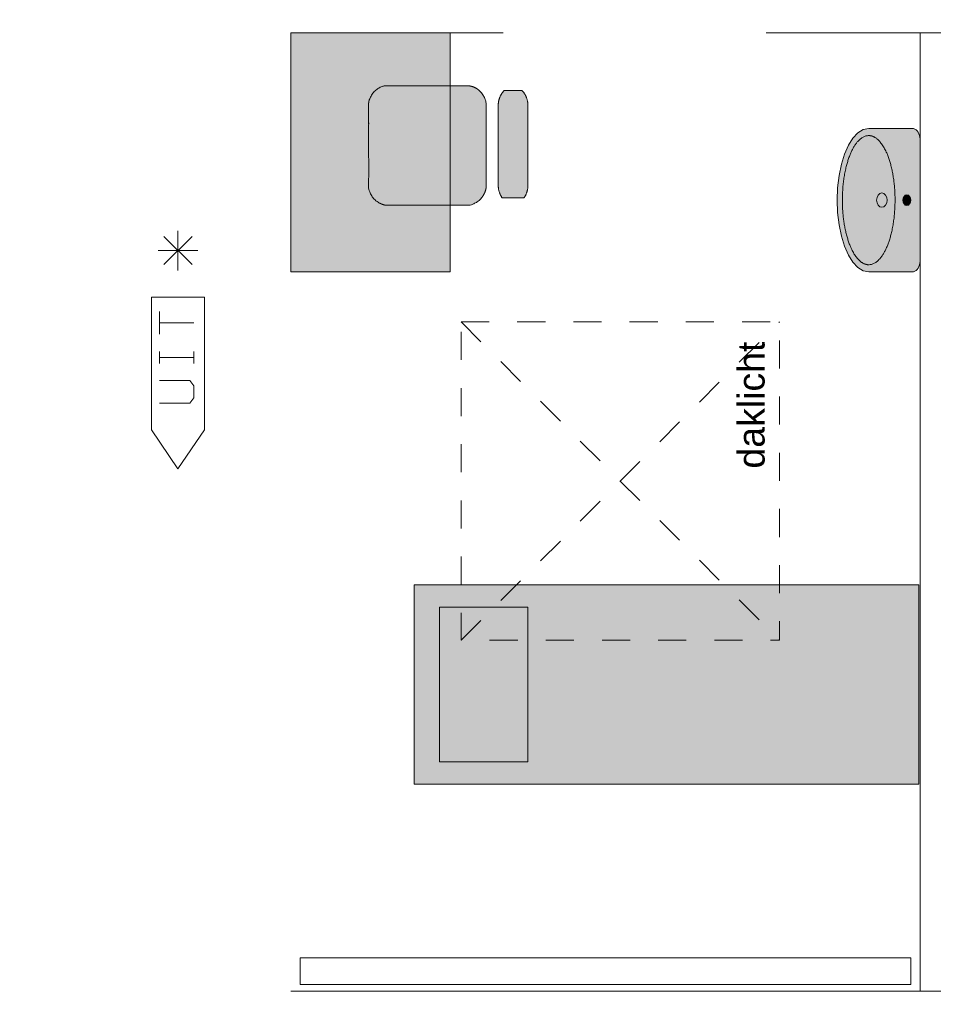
# Model space of a CAD drawing. Header units: millimetres. Extents: x -117530 to 51532, y -61772 to 24900.
# Tile 76 of 175: x -50126 to -46685, y -9905 to -6195. Entities that reach past the tile are written whole.
import ezdxf

# ---------------------------------------------------------------- set-up
doc = ezdxf.new("R2010")
doc.units = ezdxf.units.MM
doc.header["$LTSCALE"] = 254
doc.linetypes.add('Dash Style-6', pattern=[0.833282, 0.416718, -0.416565])
for name, color, linetype, lineweight in [('0.01 None', 7, 'Continuous', 0), ('aanzicht', 7, 'Continuous', 0), ('aanzicht lijn', 7, 'Continuous', 0), ('aanzicht stippel', 7, 'Dash Style-6', 0), ('HATCH_REACTORS', 7, 'Continuous', 0), ('inrichtingen-los', 7, 'Continuous', 0), ('LAYER21', 7, 'Continuous', 0), ('LAYER63', 7, 'Continuous', 0), ('tekst', 7, 'Continuous', 0), ('wanden_vloeren ontwerp nieuw', 7, 'Continuous', 0)]:
    doc.layers.add(name, color=color, linetype=linetype, lineweight=lineweight)
doc.layers.add('inrichtingen-vast', color=7, linetype='Continuous', lineweight=0, true_color=0x000000)
doc.styles.add('Arial', font='Arial')
picture_1 = doc.add_image_def('image2.jpg', size_in_pixel=(298, 450))
picture_2 = doc.add_image_def('image8.jpg', size_in_pixel=(298, 450))

# ---------------------------------------------------------------- blocks, each defined once
blk = doc.blocks.new('Group-29-1')
at = {"layer": '0.01 None', "linetype": 'Continuous', "lineweight": 0, "true_color": 0x99aa33}
for points in [[(-100075.2, 2228.5), (-100073.4, 2228.5), (-100071.6, 2228.4), (-100069.7, 2228.3), (-100067.9, 2228.1), (-100066.1, 2227.9), (-100064.4, 2227.7), (-100062.6, 2227.4), (-100060.8, 2227.1), (-100059, 2226.7), (-100057.3, 2226.2), (-100055.5, 2225.8), (-100053.8, 2225.3), (-100052.1, 2224.7), (-100050.3, 2224.1), (-100048.6, 2223.5), (-100047, 2222.8), (-100045.3, 2222.1), (-100043.7, 2221.3), (-100042, 2220.5), (-100040.4, 2219.6), (-100038.8, 2218.7), (-100037.3, 2217.8), (-100035.7, 2216.9), (-100034.2, 2215.9), (-100032.7, 2214.8), (-100031.3, 2213.7), (-100029.8, 2212.6), (-100028.4, 2211.5), (-100027, 2210.3), (-100025.7, 2209.1), (-100024.4, 2207.8), (-100023.1, 2206.5), (-100021.8, 2205.2), (-100020.6, 2203.9), (-100019.4, 2202.5), (-100018.2, 2201.1), (-100017.1, 2199.6), (-100016, 2198.2), (-100014.9, 2196.7), (-100013.9, 2195.2), (-100012.9, 2193.6), (-100012, 2192), (-100011.1, 2190.5), (-100010.2, 2188.8), (-100009.4, 2187.2), (-100008.6, 2185.6), (-100007.8, 2183.9), (-100007.1, 2182.2), (-100006.4, 2180.5), (-100005.8, 2178.8), (-100005.2, 2177), (-100004.7, 2175.3), (-100004.2, 2173.5), (-100003.7, 2171.7), (-100003.3, 2169.9), (-100002.9, 2168.1), (-100002.6, 2166.3), (-100002.3, 2164.5), (-100002, 2162.7), (-100001.8, 2160.8), (-100001.7, 2159), (-100001.6, 2157.2), (-100001.5, 2155.3), (-100001.5, 2153.5), (-100001.5, 1853.5), (-100001.5, 1851.7), (-100001.6, 1849.8), (-100001.7, 1848), (-100001.8, 1846.1), (-100002, 1844.3), (-100002.3, 1842.5), (-100002.6, 1840.7), (-100002.9, 1838.9), (-100003.3, 1837.1), (-100003.7, 1835.3), (-100004.2, 1833.5), (-100004.7, 1831.7), (-100005.2, 1830), (-100005.8, 1828.2), (-100006.4, 1826.5), (-100007.1, 1824.8), (-100007.8, 1823.1), (-100008.6, 1821.4), (-100009.4, 1819.8), (-100010.2, 1818.1), (-100011.1, 1816.5), (-100012, 1814.9), (-100012.9, 1813.4), (-100013.9, 1811.8), (-100014.9, 1810.3), (-100016, 1808.8), (-100017.1, 1807.3), (-100018.2, 1805.9), (-100019.4, 1804.5), (-100020.6, 1803.1), (-100021.8, 1801.8), (-100023.1, 1800.5), (-100024.4, 1799.2), (-100025.7, 1797.9), (-100027, 1796.7), (-100028.4, 1795.5), (-100029.8, 1794.4), (-100031.3, 1793.3), (-100032.7, 1792.2), (-100034.2, 1791.1), (-100035.7, 1790.1), (-100037.3, 1789.2), (-100038.8, 1788.2), (-100040.4, 1787.3), (-100042, 1786.5), (-100043.7, 1785.7), (-100045.3, 1784.9), (-100047, 1784.2), (-100048.6, 1783.5), (-100050.3, 1782.9), (-100052.1, 1782.3), (-100053.8, 1781.7), (-100055.5, 1781.2), (-100057.3, 1780.7), (-100059, 1780.3), (-100060.8, 1779.9), (-100062.6, 1779.6), (-100064.4, 1779.3), (-100066.1, 1779.1), (-100067.9, 1778.9), (-100069.7, 1778.7), (-100071.6, 1778.6), (-100073.4, 1778.5), (-100075.2, 1778.5), (-100369.9, 1778.5), (-100371.7, 1778.5), (-100373.5, 1778.6), (-100375.3, 1778.7), (-100377.1, 1778.9), (-100378.9, 1779.1), (-100380.7, 1779.3), (-100382.5, 1779.6), (-100384.3, 1779.9), (-100386, 1780.3), (-100387.8, 1780.7), (-100389.6, 1781.2), (-100391.3, 1781.7), (-100393, 1782.3), (-100394.7, 1782.9), (-100396.4, 1783.5), (-100398.1, 1784.2), (-100399.8, 1784.9), (-100401.4, 1785.7), (-100403, 1786.5), (-100404.6, 1787.3), (-100406.2, 1788.2), (-100407.8, 1789.2), (-100409.3, 1790.1), (-100410.8, 1791.1), (-100412.3, 1792.2), (-100413.8, 1793.3), (-100415.2, 1794.4), (-100416.6, 1795.5), (-100418, 1796.7), (-100419.4, 1797.9), (-100420.7, 1799.2), (-100422, 1800.5), (-100423.3, 1801.8), (-100424.5, 1803.1), (-100425.7, 1804.5), (-100426.9, 1805.9), (-100428, 1807.3), (-100429.1, 1808.8), (-100430.1, 1810.3), (-100431.2, 1811.8), (-100432.2, 1813.4), (-100433.1, 1814.9), (-100434, 1816.5), (-100434.9, 1818.1), (-100435.7, 1819.8), (-100436.5, 1821.4), (-100437.3, 1823.1), (-100438, 1824.8), (-100438.7, 1826.5), (-100439.3, 1828.2), (-100439.9, 1830), (-100440.4, 1831.7), (-100440.9, 1833.5), (-100441.4, 1835.3), (-100441.8, 1837.1), (-100442.2, 1838.9), (-100442.5, 1840.7), (-100442.8, 1842.5), (-100443, 1844.3), (-100443.2, 1846.1), (-100443.4, 1848), (-100443.5, 1849.8), (-100443.6, 1851.7), (-100443.6, 1853.5), (-100443.6, 2153.5), (-100443.6, 2155.3), (-100443.5, 2157.2), (-100443.4, 2159), (-100443.2, 2160.8), (-100443, 2162.7), (-100442.8, 2164.5), (-100442.5, 2166.3), (-100442.2, 2168.1), (-100441.8, 2169.9), (-100441.4, 2171.7), (-100440.9, 2173.5), (-100440.4, 2175.3), (-100439.9, 2177), (-100439.3, 2178.8), (-100438.7, 2180.5), (-100438, 2182.2), (-100437.3, 2183.9), (-100436.5, 2185.6), (-100435.7, 2187.2), (-100434.9, 2188.8), (-100434, 2190.5), (-100433.1, 2192), (-100432.2, 2193.6), (-100431.2, 2195.2), (-100430.1, 2196.7), (-100429.1, 2198.2), (-100428, 2199.6), (-100426.9, 2201.1), (-100425.7, 2202.5), (-100424.5, 2203.9), (-100423.3, 2205.2), (-100422, 2206.5), (-100420.7, 2207.8), (-100419.4, 2209.1), (-100418, 2210.3), (-100416.6, 2211.5), (-100415.2, 2212.6), (-100413.8, 2213.7), (-100412.3, 2214.8), (-100410.8, 2215.9), (-100409.3, 2216.9), (-100407.8, 2217.8), (-100406.2, 2218.7), (-100404.6, 2219.6), (-100403, 2220.5), (-100401.4, 2221.3), (-100399.8, 2222.1), (-100398.1, 2222.8), (-100396.4, 2223.5), (-100394.7, 2224.1), (-100393, 2224.7), (-100391.3, 2225.3), (-100389.6, 2225.8), (-100387.8, 2226.2), (-100386, 2226.7), (-100384.3, 2227.1), (-100382.5, 2227.4), (-100380.7, 2227.7), (-100378.9, 2227.9), (-100377.1, 2228.1), (-100375.3, 2228.3), (-100373.5, 2228.4), (-100371.7, 2228.5), (-100369.9, 2228.5)], [(-99865.1, 2209.1), (-99866.1, 2210.1), (-99933.1, 2210.1), (-99934.2, 2209.1), (-99935.3, 2207.8), (-99936.5, 2206.5), (-99937.6, 2205.2), (-99938.7, 2203.9), (-99939.8, 2202.5), (-99940.8, 2201.1), (-99941.8, 2199.6), (-99942.8, 2198.2), (-99943.7, 2196.7), (-99944.6, 2195.2), (-99945.5, 2193.6), (-99946.3, 2192), (-99947.1, 2190.5), (-99947.9, 2188.8), (-99948.6, 2187.2), (-99949.3, 2185.6), (-99950, 2183.9), (-99950.6, 2182.2), (-99951.2, 2180.5), (-99951.8, 2178.8), (-99952.3, 2177), (-99952.8, 2175.3), (-99953.3, 2173.5), (-99953.7, 2171.7), (-99954, 2169.9), (-99954.4, 2168.1), (-99954.7, 2166.3), (-99954.9, 2164.5), (-99955.1, 2162.7), (-99955.3, 2160.8), (-99955.4, 2159), (-99955.5, 2157.2), (-99955.6, 2155.3), (-99955.6, 2153.5), (-99955.6, 1853.5), (-99955.6, 1851.7), (-99955.5, 1849.8), (-99955.4, 1848), (-99955.3, 1846.1), (-99955.1, 1844.3), (-99954.9, 1842.5), (-99954.7, 1840.7), (-99954.4, 1838.9), (-99954, 1837.1), (-99953.7, 1835.3), (-99953.3, 1833.5), (-99952.8, 1831.7), (-99952.3, 1830), (-99951.8, 1828.2), (-99951.2, 1826.5), (-99950.6, 1824.8), (-99950, 1823.1), (-99949.3, 1821.4), (-99948.6, 1819.8), (-99947.9, 1818.1), (-99947.1, 1816.5), (-99946.3, 1814.9), (-99945.5, 1813.4), (-99944.6, 1811.8), (-99943.7, 1810.3), (-99942.8, 1808.8), (-99941.8, 1807.3), (-99940.9, 1806), (-99858.3, 1806), (-99857.4, 1807.3), (-99856.4, 1808.8), (-99855.5, 1810.3), (-99854.6, 1811.8), (-99853.7, 1813.4), (-99852.9, 1814.9), (-99852.1, 1816.5), (-99851.3, 1818.1), (-99850.6, 1819.8), (-99849.9, 1821.4), (-99849.2, 1823.1), (-99848.6, 1824.8), (-99848, 1826.5), (-99847.4, 1828.2), (-99846.9, 1830), (-99846.4, 1831.7), (-99846, 1833.5), (-99845.5, 1835.3), (-99845.2, 1837.1), (-99844.8, 1838.9), (-99844.6, 1840.7), (-99844.3, 1842.5), (-99844.1, 1844.3), (-99843.9, 1846.1), (-99843.8, 1848), (-99843.7, 1849.8), (-99843.6, 1851.7), (-99843.6, 1853.5), (-99843.6, 2153.5), (-99843.6, 2155.3), (-99843.7, 2157.2), (-99843.8, 2159), (-99843.9, 2160.8), (-99844.1, 2162.7), (-99844.3, 2164.5), (-99844.6, 2166.3), (-99844.8, 2168.1), (-99845.2, 2169.9), (-99845.5, 2171.7), (-99846, 2173.5), (-99846.4, 2175.3), (-99846.9, 2177), (-99847.4, 2178.8), (-99848, 2180.5), (-99848.6, 2182.2), (-99849.2, 2183.9), (-99849.9, 2185.6), (-99850.6, 2187.2), (-99851.3, 2188.8), (-99852.1, 2190.5), (-99852.9, 2192), (-99853.7, 2193.6), (-99854.6, 2195.2), (-99855.5, 2196.7), (-99856.4, 2198.2), (-99857.4, 2199.6), (-99858.4, 2201.1), (-99859.5, 2202.5), (-99860.5, 2203.9), (-99861.6, 2205.2), (-99862.7, 2206.5), (-99863.9, 2207.8)]]:
    blk.add_hatch(color=55, dxfattribs=at).paths.add_polyline_path(points)
at = {"layer": '0.01 None', "color": 1, "lineweight": 0, "flags": 128}
blk.add_lwpolyline([(-99865.1, 2209.1), (-99866.1, 2210.1), (-99933.1, 2210.1), (-99934.2, 2209.1), (-99935.3, 2207.8), (-99936.5, 2206.5), (-99937.6, 2205.2), (-99938.7, 2203.9), (-99939.8, 2202.5), (-99940.8, 2201.1), (-99941.8, 2199.6), (-99942.8, 2198.2), (-99943.7, 2196.7), (-99944.6, 2195.2), (-99945.5, 2193.6), (-99946.3, 2192), (-99947.1, 2190.5), (-99947.9, 2188.8), (-99948.6, 2187.2), (-99949.3, 2185.6), (-99950, 2183.9), (-99950.6, 2182.2), (-99951.2, 2180.5), (-99951.8, 2178.8), (-99952.3, 2177), (-99952.8, 2175.3), (-99953.3, 2173.5), (-99953.7, 2171.7), (-99954, 2169.9), (-99954.4, 2168.1), (-99954.7, 2166.3), (-99954.9, 2164.5), (-99955.1, 2162.7), (-99955.3, 2160.8), (-99955.4, 2159), (-99955.5, 2157.2), (-99955.6, 2155.3), (-99955.6, 2153.5), (-99955.6, 1853.5), (-99955.6, 1851.7), (-99955.5, 1849.8), (-99955.4, 1848), (-99955.3, 1846.1), (-99955.1, 1844.3), (-99954.9, 1842.5), (-99954.7, 1840.7), (-99954.4, 1838.9), (-99954, 1837.1), (-99953.7, 1835.3), (-99953.3, 1833.5), (-99952.8, 1831.7), (-99952.3, 1830), (-99951.8, 1828.2), (-99951.2, 1826.5), (-99950.6, 1824.8), (-99950, 1823.1), (-99949.3, 1821.4), (-99948.6, 1819.8), (-99947.9, 1818.1), (-99947.1, 1816.5), (-99946.3, 1814.9), (-99945.5, 1813.4), (-99944.6, 1811.8), (-99943.7, 1810.3), (-99942.8, 1808.8), (-99941.8, 1807.3), (-99940.9, 1806), (-99858.3, 1806), (-99857.4, 1807.3), (-99856.4, 1808.8), (-99855.5, 1810.3), (-99854.6, 1811.8), (-99853.7, 1813.4), (-99852.9, 1814.9), (-99852.1, 1816.5), (-99851.3, 1818.1), (-99850.6, 1819.8), (-99849.9, 1821.4), (-99849.2, 1823.1), (-99848.6, 1824.8), (-99848, 1826.5), (-99847.4, 1828.2), (-99846.9, 1830), (-99846.4, 1831.7), (-99846, 1833.5), (-99845.5, 1835.3), (-99845.2, 1837.1), (-99844.8, 1838.9), (-99844.6, 1840.7), (-99844.3, 1842.5), (-99844.1, 1844.3), (-99843.9, 1846.1), (-99843.8, 1848), (-99843.7, 1849.8), (-99843.6, 1851.7), (-99843.6, 1853.5), (-99843.6, 2153.5), (-99843.6, 2155.3), (-99843.7, 2157.2), (-99843.8, 2159), (-99843.9, 2160.8), (-99844.1, 2162.7), (-99844.3, 2164.5), (-99844.6, 2166.3), (-99844.8, 2168.1), (-99845.2, 2169.9), (-99845.5, 2171.7), (-99846, 2173.5), (-99846.4, 2175.3), (-99846.9, 2177), (-99847.4, 2178.8), (-99848, 2180.5), (-99848.6, 2182.2), (-99849.2, 2183.9), (-99849.9, 2185.6), (-99850.6, 2187.2), (-99851.3, 2188.8), (-99852.1, 2190.5), (-99852.9, 2192), (-99853.7, 2193.6), (-99854.6, 2195.2), (-99855.5, 2196.7), (-99856.4, 2198.2), (-99857.4, 2199.6), (-99858.4, 2201.1), (-99859.5, 2202.5), (-99860.5, 2203.9), (-99861.6, 2205.2), (-99862.7, 2206.5), (-99863.9, 2207.8)], close=True, dxfattribs=at)
at = {"layer": '0.01 None', "color": 1, "lineweight": 0}
blk.add_open_spline([(-100075.2, 2228.5, -28800), (-100055.4, 2228.5, -28800), (-100021.2, 2208.4, -28800), (-100001.5, 2173.6, -28800), (-100001.5, 2153.5, -28800), (-100001.5, 1853.5, -28800), (-100001.5, 1833.4, -28800), (-100021.2, 1798.6, -28800), (-100055.4, 1778.5, -28800), (-100075.2, 1778.5, -28800), (-100369.9, 1778.5, -28800), (-100389.6, 1778.5, -28800), (-100423.8, 1798.6, -28800), (-100443.6, 1833.4, -28800), (-100443.6, 1853.5, -28800), (-100443.6, 2153.5, -28800), (-100443.6, 2173.6, -28800), (-100423.8, 2208.4, -28800), (-100389.6, 2228.5, -28800), (-100369.9, 2228.5, -28800), (-100075.2, 2228.5, -28800)], degree=2, dxfattribs=at)
blk = doc.blocks.new('Group-30-1')
at = {"layer": 'inrichtingen-los', "linetype": 'Continuous', "lineweight": 0, "true_color": 0xdddddd}
blk.add_hatch(color=254, dxfattribs=at).paths.add_polyline_path([(-100136.8, 2427.1), (-100736.8, 2427.1), (-100736.8, 1527.1), (-100136.8, 1527.1)])
at = {"layer": 'inrichtingen-los', "color": 17, "lineweight": 0, "flags": 128}
blk.add_lwpolyline([(-100136.8, 2427.1), (-100736.8, 2427.1), (-100736.8, 1527.1), (-100136.8, 1527.1)], close=True, dxfattribs=at)
at = {"layer": 'aanzicht lijn'}
image = blk.add_image(picture_1, insert=(-100736.8, 2427.1, -28800), size_in_units=(600, 900), dxfattribs=at)
image.dxf.v_pixel = (0, -2)
image.dxf.flags = 7
blk = doc.blocks.new('X63G21X')
at = {"layer": 'LAYER21', "color": 4, "linetype": 'Continuous', "lineweight": 0}
for p, q in [((621.96094, 46.96875), (728.03125, 153.03125)), ((728.03125, 46.96875), (621.96875, 153.03125)), ((675, 25), (675, 175)), ((600, 100), (750, 100))]:
    blk.add_line(p, q, dxfattribs=at)
at = {"layer": 'LAYER21', "color": 4, "linetype": 'Continuous', "lineweight": 0, "flags": 128}
blk.add_lwpolyline([(0, 0), (500, 0), (500, 200), (0, 200), (-147, 100), (0, 0)], dxfattribs=at)
at = {"layer": 'LAYER63', "color": 1, "linetype": 'Continuous', "lineweight": 0}
for p, q in [((250, 170), (295, 170)), ((272.5, 170), (272.5, 40)), ((360, 170), (445, 170)), ((402.5, 170), (402.5, 40)), ((250, 40), (295, 40))]:
    blk.add_line(p, q, dxfattribs=at)
at = {"layer": 'LAYER63', "color": 1, "linetype": 'Continuous', "lineweight": 0, "flags": 128}
blk.add_lwpolyline([(100, 170), (100, 55), (120, 40), (165, 40), (185, 55), (185, 170)], dxfattribs=at)
blk = doc.blocks.new('Group-153-1')
at = {"layer": 'inrichtingen-los', "linetype": 'Continuous', "lineweight": 0, "true_color": 0xdddddd}
for points in [[(-98371.8, 347.1), (-100271.8, 347.1), (-100271.8, -402.9), (-98371.8, -402.9)], [(-100176.8, -319.6), (-100176.8, 263.7), (-99844.3, 263.7), (-99844.3, -319.6)]]:
    blk.add_hatch(color=254, dxfattribs=at).paths.add_polyline_path(points)
at = {"layer": 'inrichtingen-los', "color": 17, "lineweight": 0, "flags": 128}
for points in [[(-98371.8, 347.1), (-100271.8, 347.1), (-100271.8, -402.9), (-98371.8, -402.9)], [(-100176.8, -319.6), (-100176.8, 263.7), (-99844.3, 263.7), (-99844.3, -319.6)]]:
    blk.add_lwpolyline(points, close=True, dxfattribs=at)
blk = doc.blocks.new('Group-115-1')
at = {"layer": 'inrichtingen-vast', "linetype": 'Continuous', "lineweight": 0, "true_color": 0xdddddd}
for points in [[(-131.8, -193.2), (-127.6, -213.9), (-115.4, -233.9), (-95.6, -252.7), (-68.5, -269.7), (-35.2, -284.3), (3.4, -296.2), (46.1, -305), (91.6, -310.3), (138.5, -312.2), (185.4, -310.3), (231, -305), (273.7, -296.2), (312.4, -284.3), (345.6, -269.7), (372.7, -252.7), (392.7, -233.9), (404.8, -213.9), (408.9, -193.2), (408.9, -29.7), (408.3, -24.5), (406.4, -19.5), (403.5, -14.8), (399.4, -10.6), (394.4, -7), (388.6, -4), (382.2, -1.7), (375.4, -0.5), (368.3, 0), (-91.2, 0), (-98.3, -0.5), (-105, -1.7), (-111.5, -4), (-117.3, -7), (-122.3, -10.6), (-126.4, -14.8), (-129.4, -19.5), (-131.1, -24.5), (-131.8, -29.7), (-131.8, -193.2)], [(138.5, -64.4), (136.6, -64.3), (134.6, -64.1), (132.7, -63.8), (130.8, -63.3), (129, -62.7), (127.3, -61.9), (125.7, -61), (124.2, -60.1), (122.9, -59), (121.7, -57.8), (120.7, -56.6), (119.8, -55.2), (119.1, -53.9), (118.7, -52.5), (118.4, -51), (118.3, -49.6), (118.4, -48.1), (118.7, -46.7), (119.1, -45.3), (119.8, -43.9), (120.7, -42.6), (121.7, -41.3), (122.9, -40.2), (124.2, -39.1), (125.7, -38.1), (127.3, -37.2), (129, -36.5), (130.8, -35.9), (132.7, -35.4), (134.6, -35), (136.6, -34.8), (138.5, -34.7), (140.5, -34.8), (142.5, -35), (144.4, -35.4), (146.3, -35.9), (148.1, -36.5), (149.8, -37.2), (151.4, -38.1), (152.9, -39.1), (154.2, -40.2), (155.4, -41.3), (156.4, -42.6), (157.3, -43.9), (157.9, -45.3), (158.4, -46.7), (158.7, -48.1), (158.8, -49.6), (158.7, -51), (158.4, -52.5), (157.9, -53.9), (157.3, -55.2), (156.4, -56.6), (155.4, -57.8), (154.2, -59), (152.9, -60.1), (151.4, -61), (149.8, -61.9), (148.1, -62.7), (146.3, -63.3), (144.4, -63.8), (142.5, -64.1), (140.5, -64.3)], [(16.9, -107.4), (18.7, -107), (20.4, -106.6), (22.2, -106.2), (24, -105.8), (25.8, -105.4), (27.6, -105), (29.3, -104.6), (31.1, -104.3), (32.9, -103.9), (34.8, -103.6), (36.6, -103.2), (38.4, -102.9), (40.2, -102.5), (42, -102.2), (43.8, -101.9), (45.7, -101.6), (47.5, -101.3), (49.4, -101), (51.2, -100.7), (53, -100.4), (54.9, -100.1), (56.8, -99.8), (58.6, -99.5), (60.5, -99.3), (62.3, -99), (64.2, -98.8), (66.1, -98.5), (68, -98.3), (69.9, -98.1), (71.8, -97.8), (73.7, -97.6), (75.5, -97.4), (77.5, -97.2), (79.4, -97), (81.3, -96.8), (83.2, -96.6), (85.1, -96.5), (87, -96.3), (89, -96.1), (90.9, -96), (92.8, -95.8), (94.8, -95.7), (96.7, -95.5), (98.7, -95.4), (100.6, -95.3), (102.6, -95.1), (104.5, -95), (106.5, -94.9), (108.5, -94.8), (110.4, -94.7), (112.4, -94.6), (114.4, -94.6), (116.4, -94.5), (118.4, -94.4), (120.4, -94.4), (122.4, -94.3), (124.4, -94.3), (126.4, -94.2), (128.4, -94.2), (130.4, -94.1), (132.4, -94.1), (134.5, -94.1), (136.5, -94.1), (138.5, -94.1), (140.6, -94.1), (142.6, -94.1), (144.6, -94.1), (146.6, -94.1), (148.7, -94.2), (150.7, -94.2), (152.7, -94.3), (154.7, -94.3), (156.7, -94.4), (158.7, -94.4), (160.7, -94.5), (162.7, -94.6), (164.6, -94.6), (166.6, -94.7), (168.6, -94.8), (170.6, -94.9), (172.5, -95), (174.5, -95.1), (176.5, -95.3), (178.4, -95.4), (180.4, -95.5), (182.3, -95.7), (184.2, -95.8), (186.2, -96), (188.1, -96.1), (190, -96.3), (192, -96.5), (193.9, -96.6), (195.8, -96.8), (197.7, -97), (199.6, -97.2), (201.5, -97.4), (203.4, -97.6), (205.3, -97.8), (207.2, -98.1), (209.1, -98.3), (211, -98.5), (212.9, -98.8), (214.7, -99), (216.6, -99.3), (218.5, -99.5), (220.3, -99.8), (222.2, -100.1), (224, -100.4), (225.9, -100.7), (227.7, -101), (229.6, -101.3), (231.4, -101.6), (233.2, -101.9), (235.1, -102.2), (236.9, -102.5), (238.7, -102.9), (240.5, -103.2), (242.3, -103.6), (244.1, -103.9), (245.9, -104.3), (247.7, -104.6), (249.5, -105), (251.3, -105.4), (253.1, -105.8), (254.9, -106.2), (256.7, -106.6), (258.4, -107), (260.2, -107.4), (261.9, -107.8), (263.7, -108.2), (265.4, -108.7), (267.2, -109.1), (268.9, -109.5), (270.6, -110), (272.3, -110.4), (273.9, -110.9), (275.6, -111.3), (277.3, -111.8), (278.9, -112.2), (280.5, -112.7), (282.2, -113.2), (283.8, -113.7), (285.4, -114.1), (286.9, -114.6), (288.5, -115.1), (290.1, -115.6), (291.6, -116.1), (293.2, -116.6), (294.7, -117.1), (296.2, -117.7), (297.7, -118.2), (299.2, -118.7), (300.7, -119.2), (302.1, -119.8), (303.6, -120.3), (305, -120.9), (306.5, -121.4), (307.9, -122), (309.3, -122.5), (310.7, -123.1), (312.1, -123.7), (313.5, -124.2), (314.8, -124.8), (316.2, -125.4), (317.5, -126), (318.9, -126.6), (320.2, -127.2), (321.5, -127.8), (322.8, -128.4), (324, -129), (325.3, -129.6), (326.6, -130.2), (327.8, -130.9), (329.1, -131.5), (330.3, -132.1), (331.5, -132.8), (332.7, -133.4), (333.9, -134.1), (335, -134.7), (336.2, -135.4), (337.4, -136), (338.5, -136.7), (339.6, -137.4), (340.7, -138.1), (341.9, -138.8), (342.9, -139.4), (344, -140.1), (345.1, -140.8), (346.2, -141.5), (347.2, -142.2), (348.2, -142.9), (349.3, -143.7), (350.3, -144.4), (351.3, -145.1), (352.2, -145.8), (353.2, -146.6), (354.2, -147.3), (355.1, -148), (356, -148.7), (356.9, -149.5), (357.8, -150.2), (358.7, -150.9), (359.5, -151.7), (360.3, -152.4), (361.2, -153.2), (362, -153.9), (362.7, -154.6), (363.5, -155.4), (364.3, -156.1), (365, -156.9), (365.7, -157.6), (366.4, -158.4), (367.1, -159.1), (367.8, -159.9), (368.5, -160.7), (369.1, -161.4), (369.7, -162.2), (370.4, -162.9), (371, -163.7), (371.5, -164.5), (372.1, -165.2), (372.6, -166), (373.2, -166.8), (373.7, -167.6), (374.2, -168.3), (374.7, -169.1), (375.2, -169.9), (375.6, -170.7), (376, -171.4), (376.5, -172.2), (376.9, -173), (377.3, -173.8), (377.6, -174.6), (378, -175.4), (378.3, -176.2), (378.7, -177), (379, -177.8), (379.3, -178.6), (379.5, -179.4), (379.8, -180.2), (380.1, -181), (380.3, -181.8), (380.5, -182.6), (380.7, -183.4), (380.9, -184.2), (381, -185), (381.2, -185.8), (381.3, -186.6), (381.5, -187.5), (381.6, -188.3), (381.6, -189.1), (381.7, -189.9), (381.8, -190.7), (381.8, -191.6), (381.8, -192.4), (381.8, -193.2), (381.8, -194.1), (381.8, -194.9), (381.8, -195.7), (381.7, -196.5), (381.6, -197.4), (381.6, -198.2), (381.5, -199), (381.3, -199.8), (381.2, -200.6), (381, -201.5), (380.9, -202.3), (380.7, -203.1), (380.5, -203.9), (380.3, -204.7), (380.1, -205.5), (379.8, -206.3), (379.5, -207.1), (379.3, -207.9), (379, -208.7), (378.7, -209.5), (378.3, -210.3), (378, -211.1), (377.6, -211.9), (377.3, -212.7), (376.9, -213.4), (376.5, -214.2), (376, -215), (375.6, -215.8), (375.2, -216.6), (374.7, -217.4), (374.2, -218.1), (373.7, -218.9), (373.2, -219.7), (372.6, -220.5), (372.1, -221.2), (371.5, -222), (371, -222.8), (370.4, -223.5), (369.7, -224.3), (369.1, -225.1), (368.5, -225.8), (367.8, -226.6), (367.1, -227.3), (366.4, -228.1), (365.7, -228.8), (365, -229.6), (364.3, -230.3), (363.5, -231.1), (362.7, -231.8), (362, -232.6), (361.2, -233.3), (360.3, -234.1), (359.5, -234.8), (358.7, -235.5), (357.8, -236.3), (356.9, -237), (356, -237.7), (355.1, -238.5), (354.2, -239.2), (353.2, -239.9), (352.2, -240.6), (351.3, -241.4), (350.3, -242.1), (349.3, -242.8), (348.2, -243.5), (347.2, -244.2), (346.2, -244.9), (345.1, -245.6), (344, -246.3), (342.9, -247), (341.9, -247.7), (340.7, -248.4), (339.6, -249.1), (338.5, -249.7), (337.4, -250.4), (336.2, -251.1), (335, -251.7), (333.9, -252.4), (332.7, -253), (331.5, -253.7), (330.3, -254.3), (329.1, -255), (327.8, -255.6), (326.6, -256.2), (325.3, -256.8), (324, -257.5), (322.8, -258.1), (321.5, -258.7), (320.2, -259.3), (318.9, -259.9), (317.5, -260.5), (316.2, -261.1), (314.8, -261.6), (313.5, -262.2), (312.1, -262.8), (310.7, -263.4), (309.3, -263.9), (307.9, -264.5), (306.5, -265), (305, -265.6), (303.6, -266.1), (302.1, -266.7), (300.7, -267.2), (299.2, -267.7), (297.7, -268.3), (296.2, -268.8), (294.7, -269.3), (293.2, -269.8), (291.6, -270.3), (290.1, -270.8), (288.5, -271.3), (286.9, -271.8), (285.4, -272.3), (283.8, -272.8), (282.2, -273.3), (280.5, -273.8), (278.9, -274.2), (277.3, -274.7), (275.6, -275.2), (273.9, -275.6), (272.3, -276.1), (270.6, -276.5), (268.9, -276.9), (267.2, -277.4), (265.4, -277.8), (263.7, -278.2), (261.9, -278.7), (260.2, -279.1), (258.4, -279.5), (256.7, -279.9), (254.9, -280.3), (253.1, -280.7), (251.3, -281.1), (249.5, -281.5), (247.7, -281.8), (245.9, -282.2), (244.1, -282.6), (242.3, -282.9), (240.5, -283.3), (238.7, -283.6), (236.9, -283.9), (235.1, -284.3), (233.2, -284.6), (231.4, -284.9), (229.6, -285.2), (227.7, -285.5), (225.9, -285.8), (224, -286.1), (222.2, -286.4), (220.3, -286.6), (218.5, -286.9), (216.6, -287.2), (214.7, -287.4), (212.9, -287.7), (211, -287.9), (209.1, -288.2), (207.2, -288.4), (205.3, -288.6), (203.4, -288.8), (201.5, -289), (199.6, -289.3), (197.7, -289.5), (195.8, -289.6), (193.9, -289.8), (192, -290), (190, -290.2), (188.1, -290.3), (186.2, -290.5), (184.2, -290.7), (182.3, -290.8), (180.4, -290.9), (178.4, -291.1), (176.5, -291.2), (174.5, -291.3), (172.5, -291.4), (170.6, -291.5), (168.6, -291.6), (166.6, -291.7), (164.6, -291.8), (162.7, -291.9), (160.7, -292), (158.7, -292), (156.7, -292.1), (154.7, -292.2), (152.7, -292.2), (150.7, -292.3), (148.7, -292.3), (146.6, -292.3), (144.6, -292.3), (142.6, -292.4), (140.6, -292.4), (138.5, -292.4), (136.5, -292.4), (134.5, -292.4), (132.4, -292.3), (130.4, -292.3), (128.4, -292.3), (126.4, -292.3), (124.4, -292.2), (122.4, -292.2), (120.4, -292.1), (118.4, -292), (116.4, -292), (114.4, -291.9), (112.4, -291.8), (110.4, -291.7), (108.5, -291.6), (106.5, -291.5), (104.5, -291.4), (102.6, -291.3), (100.6, -291.2), (98.7, -291.1), (96.7, -290.9), (94.8, -290.8), (92.8, -290.7), (90.9, -290.5), (89, -290.3), (87, -290.2), (85.1, -290), (83.2, -289.8), (81.3, -289.6), (79.4, -289.5), (77.5, -289.3), (75.5, -289), (73.7, -288.8), (71.8, -288.6), (69.9, -288.4), (68, -288.2), (66.1, -287.9), (64.2, -287.7), (62.3, -287.4), (60.5, -287.2), (58.6, -286.9), (56.8, -286.6), (54.9, -286.4), (53, -286.1), (51.2, -285.8), (49.4, -285.5), (47.5, -285.2), (45.7, -284.9), (43.8, -284.6), (42, -284.3), (40.2, -283.9), (38.4, -283.6), (36.6, -283.3), (34.8, -282.9), (32.9, -282.6), (31.1, -282.2), (29.3, -281.8), (27.6, -281.5), (25.8, -281.1), (24, -280.7), (22.2, -280.3), (20.4, -279.9), (18.7, -279.5), (16.9, -279.1), (15.1, -278.7), (13.4, -278.2), (11.6, -277.8), (9.9, -277.4), (8.2, -276.9), (6.5, -276.5), (4.8, -276.1), (3.1, -275.6), (1.5, -275.2), (-0.2, -274.7), (-1.8, -274.2), (-3.5, -273.8), (-5.1, -273.3), (-6.7, -272.8), (-8.3, -272.3), (-9.9, -271.8), (-11.4, -271.3), (-13, -270.8), (-14.6, -270.3), (-16.1, -269.8), (-17.6, -269.3), (-19.1, -268.8), (-20.6, -268.3), (-22.1, -267.7), (-23.6, -267.2), (-25.1, -266.7), (-26.5, -266.1), (-28, -265.6), (-29.4, -265), (-30.8, -264.5), (-32.2, -263.9), (-33.6, -263.4), (-35, -262.8), (-36.4, -262.2), (-37.8, -261.6), (-39.1, -261.1), (-40.4, -260.5), (-41.8, -259.9), (-43.1, -259.3), (-44.4, -258.7), (-45.7, -258.1), (-47, -257.5), (-48.2, -256.8), (-49.5, -256.2), (-50.7, -255.6), (-52, -255), (-53.2, -254.3), (-54.4, -253.7), (-55.6, -253), (-56.8, -252.4), (-58, -251.7), (-59.1, -251.1), (-60.3, -250.4), (-61.4, -249.7), (-62.6, -249.1), (-63.7, -248.4), (-64.8, -247.7), (-65.9, -247), (-67, -246.3), (-68, -245.6), (-69.1, -244.9), (-70.1, -244.2), (-71.2, -243.5), (-72.2, -242.8), (-73.2, -242.1), (-74.2, -241.4), (-75.2, -240.6), (-76.1, -239.9), (-77.1, -239.2), (-78, -238.5), (-78.9, -237.7), (-79.8, -237), (-80.7, -236.3), (-81.6, -235.5), (-82.4, -234.8), (-83.3, -234.1), (-84.1, -233.3), (-84.9, -232.6), (-85.7, -231.8), (-86.4, -231.1), (-87.2, -230.3), (-87.9, -229.6), (-88.7, -228.8), (-89.4, -228.1), (-90.1, -227.3), (-90.7, -226.6), (-91.4, -225.8), (-92, -225.1), (-92.7, -224.3), (-93.3, -223.5), (-93.9, -222.8), (-94.5, -222), (-95, -221.2), (-95.6, -220.5), (-96.1, -219.7), (-96.6, -218.9), (-97.1, -218.1), (-97.6, -217.4), (-98.1, -216.6), (-98.5, -215.8), (-99, -215), (-99.4, -214.2), (-99.8, -213.4), (-100.2, -212.7), (-100.6, -211.9), (-100.9, -211.1), (-101.3, -210.3), (-101.6, -209.5), (-101.9, -208.7), (-102.2, -207.9), (-102.5, -207.1), (-102.7, -206.3), (-103, -205.5), (-103.2, -204.7), (-103.4, -203.9), (-103.6, -203.1), (-103.8, -202.3), (-104, -201.5), (-104.1, -200.6), (-104.3, -199.8), (-104.4, -199), (-104.5, -198.2), (-104.6, -197.4), (-104.6, -196.5), (-104.7, -195.7), (-104.7, -194.9), (-104.8, -194.1), (-104.8, -193.2), (-104.8, -192.4), (-104.7, -191.6), (-104.7, -190.7), (-104.6, -189.9), (-104.6, -189.1), (-104.5, -188.3), (-104.4, -187.5), (-104.3, -186.6), (-104.1, -185.8), (-104, -185), (-103.8, -184.2), (-103.6, -183.4), (-103.4, -182.6), (-103.2, -181.8), (-103, -181), (-102.7, -180.2), (-102.5, -179.4), (-102.2, -178.6), (-101.9, -177.8), (-101.6, -177), (-101.3, -176.2), (-100.9, -175.4), (-100.6, -174.6), (-100.2, -173.8), (-99.8, -173), (-99.4, -172.2), (-99, -171.4), (-98.5, -170.7), (-98.1, -169.9), (-97.6, -169.1), (-97.1, -168.3), (-96.6, -167.6), (-96.1, -166.8), (-95.6, -166), (-95, -165.2), (-94.5, -164.5), (-93.9, -163.7), (-93.3, -162.9), (-92.7, -162.2), (-92, -161.4), (-91.4, -160.7), (-90.7, -159.9), (-90.1, -159.1), (-89.4, -158.4), (-88.7, -157.6), (-87.9, -156.9), (-87.2, -156.1), (-86.4, -155.4), (-85.7, -154.6), (-84.9, -153.9), (-84.1, -153.2), (-83.3, -152.4), (-82.4, -151.7), (-81.6, -150.9), (-80.7, -150.2), (-79.8, -149.5), (-78.9, -148.7), (-78, -148), (-77.1, -147.3), (-76.1, -146.6), (-75.2, -145.8), (-74.2, -145.1), (-73.2, -144.4), (-72.2, -143.7), (-71.2, -142.9), (-70.1, -142.2), (-69.1, -141.5), (-68, -140.8), (-67, -140.1), (-65.9, -139.4), (-64.8, -138.8), (-63.7, -138.1), (-62.6, -137.4), (-61.4, -136.7), (-60.3, -136), (-59.1, -135.4), (-58, -134.7), (-56.8, -134.1), (-55.6, -133.4), (-54.4, -132.8), (-53.2, -132.1), (-52, -131.5), (-50.7, -130.9), (-49.5, -130.2), (-48.2, -129.6), (-47, -129), (-45.7, -128.4), (-44.4, -127.8), (-43.1, -127.2), (-41.8, -126.6), (-40.4, -126), (-39.1, -125.4), (-37.8, -124.8), (-36.4, -124.2), (-35, -123.7), (-33.6, -123.1), (-32.2, -122.5), (-30.8, -122), (-29.4, -121.4), (-28, -120.9), (-26.5, -120.3), (-25.1, -119.8), (-23.6, -119.2), (-22.1, -118.7), (-20.6, -118.2), (-19.1, -117.7), (-17.6, -117.1), (-16.1, -116.6), (-14.6, -116.1), (-13, -115.6), (-11.4, -115.1), (-9.9, -114.6), (-8.3, -114.1), (-6.7, -113.7), (-5.1, -113.2), (-3.5, -112.7), (-1.8, -112.2), (-0.2, -111.8), (1.5, -111.3), (3.1, -110.9), (4.8, -110.4), (6.5, -110), (8.2, -109.5), (9.9, -109.1), (11.6, -108.7), (13.4, -108.2), (15.1, -107.8)], [(138.5, -163.5), (135.9, -163.5), (133.3, -163.2), (130.7, -162.7), (128.2, -162), (125.8, -161.2), (123.5, -160.2), (121.4, -159), (119.4, -157.7), (117.6, -156.3), (116.1, -154.7), (114.7, -153.1), (113.6, -151.3), (112.7, -149.5), (112, -147.6), (111.6, -145.7), (111.5, -143.7), (111.6, -141.8), (112, -139.8), (112.7, -138), (113.6, -136.1), (114.7, -134.4), (116.1, -132.7), (117.6, -131.1), (119.4, -129.7), (121.4, -128.4), (123.5, -127.2), (125.8, -126.2), (128.2, -125.4), (130.7, -124.7), (133.3, -124.3), (135.9, -124), (138.5, -123.9), (141.2, -124), (143.8, -124.3), (146.4, -124.7), (148.9, -125.4), (151.3, -126.2), (153.6, -127.2), (155.7, -128.4), (157.7, -129.7), (159.4, -131.1), (161, -132.7), (162.4, -134.4), (163.5, -136.1), (164.4, -138), (165.1, -139.8), (165.4, -141.8), (165.6, -143.7), (165.4, -145.7), (165.1, -147.6), (164.4, -149.5), (163.5, -151.3), (162.4, -153.1), (161, -154.7), (159.4, -156.3), (157.7, -157.7), (155.7, -159), (153.6, -160.2), (151.3, -161.2), (148.9, -162), (146.4, -162.7), (143.8, -163.2), (141.2, -163.5)]]:
    blk.add_hatch(color=254, dxfattribs=at).paths.add_polyline_path(points)
at = {"layer": 'inrichtingen-vast', "color": 3, "lineweight": 0, "flags": 128}
blk.add_lwpolyline([(-131.8, -193.2), (-127.6, -213.9), (-115.4, -233.9), (-95.6, -252.7), (-68.5, -269.7), (-35.2, -284.3), (3.4, -296.2), (46.1, -305), (91.6, -310.3), (138.5, -312.2), (185.4, -310.3), (231, -305), (273.7, -296.2), (312.4, -284.3), (345.6, -269.7), (372.7, -252.7), (392.7, -233.9), (404.8, -213.9), (408.9, -193.2), (408.9, -29.7), (408.3, -24.5), (406.4, -19.5), (403.5, -14.8), (399.4, -10.6), (394.4, -7), (388.6, -4), (382.2, -1.7), (375.4, -0.5), (368.3, 0), (-91.2, 0), (-98.3, -0.5), (-105, -1.7), (-111.5, -4), (-117.3, -7), (-122.3, -10.6), (-126.4, -14.8), (-129.4, -19.5), (-131.1, -24.5), (-131.8, -29.7), (-131.8, -193.2)], close=True, dxfattribs=at)
at = {"layer": 'inrichtingen-vast', "color": 3, "lineweight": 0}
for centre, major_axis, ratio in [((138.5, -49.6, -28800), (20.3, 0), 0.732004), ((138.5, -143.7, -28800), (27, 0), 0.733798)]:
    blk.add_ellipse(centre, major_axis=major_axis, ratio=ratio, dxfattribs=at)
blk.add_open_spline([(16.9, -107.4, -28800), (73.4, -94.1, -28800), (203.7, -94.1, -28800), (316.7, -120.7, -28800), (381.8, -166.7, -28800), (381.8, -219.8, -28800), (316.7, -265.8, -28800), (203.7, -292.4, -28800), (73.4, -292.4, -28800), (-39.6, -265.8, -28800), (-104.8, -219.8, -28800), (-104.8, -166.7, -28800), (-39.6, -120.7, -28800), (16.9, -107.4, -28800)], degree=2, dxfattribs=at)
blk = doc.blocks.new('fontijn')
at = {"layer": 'inrichtingen-vast', "color": 3}
blk.add_blockref('Group-115-1', (0, 0), dxfattribs=at)
blk = doc.blocks.new('Group-156-1')
at = {"layer": 'HATCH_REACTORS', "color": 2, "lineweight": 0, "flags": 128}
blk.add_lwpolyline([(-100701.8, -1057.9), (-100701.8, -1157.9), (-98401.8, -1157.9), (-98401.8, -1057.9)], close=True, dxfattribs=at)
at = {"layer": 'aanzicht'}
image = blk.add_image(picture_2, insert=(-100701.8, -1157.9, -28800), size_in_units=(100, 2300), rotation=90, dxfattribs=at)
image.dxf.v_pixel = (5.1111, 0)
image.dxf.flags = 7
blk = doc.blocks.new('Group-179-1')
at = {"layer": 'aanzicht stippel', "color": 17, "lineweight": 0}
for p, q in [((-100095.6, 1338.6, -28800), (-98895.6, 138.6, -28800)), ((-100095.6, 138.6, -28800), (-98895.6, 1338.6, -28800))]:
    blk.add_line(p, q, dxfattribs=at)
at = {"layer": 'aanzicht stippel', "color": 17, "lineweight": 0, "flags": 128}
blk.add_lwpolyline([(-100095.6, 1338.6), (-98895.6, 1338.6), (-98895.6, 138.6), (-100095.6, 138.6)], close=True, dxfattribs=at)
blk = doc.blocks.new('Group-180-1')
at = {"layer": 'wanden_vloeren ontwerp nieuw', "color": 3}
blk.add_blockref('Group-179-1', (0, 0), dxfattribs=at)
at = {"layer": 'tekst', "color": 1, "insert": (-98950.8, 1264.2, -28800), "char_height": 101.02, "attachment_point": 9, "rotation": 90, "line_spacing_factor": 2.146855, "style": 'Arial'}
blk.add_mtext('daklicht', dxfattribs=at)

msp = doc.modelspace()

# ---------------------------------------------------------------- linework, layer by layer
at = {"layer": '0.01 None', "color": 3, "linetype": 'Dash Style-6', "lineweight": 0}
msp.add_open_spline([(-41911.2, -4151.4, -28800), (-41437.7, -4151.4, -28800), (-40617.5, -4625, -28800), (-40143.9, -5445.2, -28800), (-40143.9, -5918.7, -28800), (-40143.9, -12987.8, -28800), (-40143.9, -13461.4, -28800), (-40617.5, -14281.6, -28800), (-41437.7, -14755.1, -28800), (-41911.2, -14755.1, -28800), (-48980.3, -14755.1, -28800), (-49453.9, -14755.1, -28800), (-50274.1, -14281.6, -28800), (-50747.6, -13461.4, -28800), (-50747.6, -12987.8, -28800), (-50747.6, -5918.7, -28800), (-50747.6, -5445.2, -28800), (-50274.1, -4625, -28800), (-49453.9, -4151.4, -28800), (-48980.3, -4151.4, -28800), (-41911.2, -4151.4, -28800)], degree=2, dxfattribs=at)
at = {"layer": 'LAYER21', "color": 2, "linetype": 'Continuous', "lineweight": 0}
for p, q in [((-48305, -6245, -28800), (-49105, -6245, -28800)), ((-47315, -6245, -28800), (-46045, -6245, -28800)), ((-46735, -6245, -28800), (-46735, -9855, -28800)), ((-44345, -9855, -28800), (-49105, -9855, -28800))]:
    msp.add_line(p, q, dxfattribs=at)

# ---------------------------------------------------------------- block references
at = {"layer": '0.01 None', "color": 1}
for name in ['Group-30-1', 'Group-29-1', 'Group-180-1', 'Group-156-1']:
    msp.add_blockref(name, (51631.8, -8672.1), dxfattribs=at)
at = {"layer": 'inrichtingen-los', "color": 17}
msp.add_blockref('Group-153-1', (51631.8, -8672.1), dxfattribs=at)
at = {"layer": 'LAYER63', "color": 2, "rotation": 90}
msp.add_blockref('X63G21X', (-49430, -7740, -28800), dxfattribs=at)
at = {"layer": 'wanden_vloeren ontwerp nieuw', "color": 3, "rotation": 270}
msp.add_blockref('fontijn', (-46735, -6736.5, -28800), dxfattribs=at)

doc.saveas('drawing.dxf')
